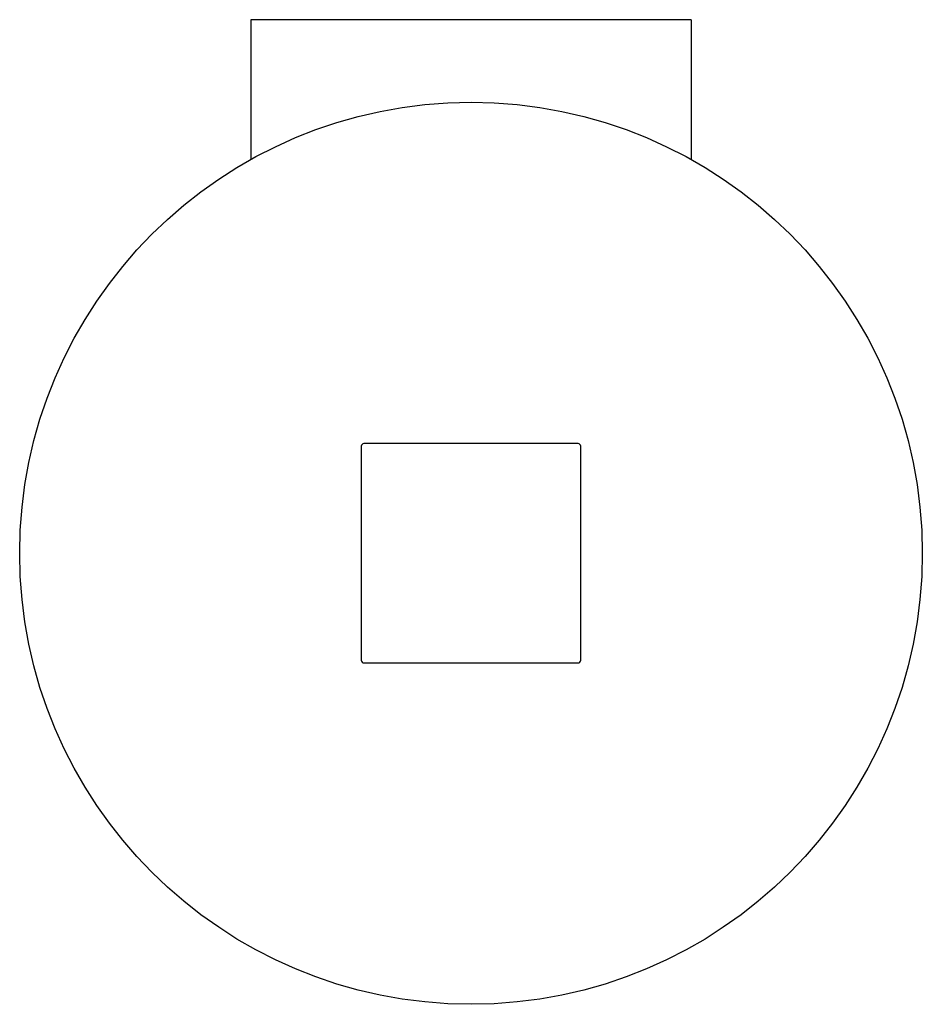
# Model space of a CAD drawing. Header units: millimetres. Extents: x 3944.7296 to 3944.8116, y 1778.0051 to 1778.0946.
import ezdxf

# ---------------------------------------------------------------- set-up
doc = ezdxf.new("R2010")
doc.units = ezdxf.units.MM
doc.layers.add('SANINDUSA', color=3, linetype='Continuous')

msp = doc.modelspace()

# ---------------------------------------------------------------- linework, layer by layer
at = {"layer": 'SANINDUSA'}
for p, q in [((3944.790605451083, 1778.09457432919), (3944.750604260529, 1778.09457432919)), ((3944.750604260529, 1778.09457432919), (3944.750604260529, 1778.081905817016)), ((3944.790605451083, 1778.09457432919), (3944.790605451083, 1778.081905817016)), ((3944.760632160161, 1778.055795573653), (3944.760632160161, 1778.036350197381)), ((3944.780327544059, 1778.056045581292), (3944.760882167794, 1778.056045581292)), ((3944.780577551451, 1778.036350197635), (3944.780577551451, 1778.055795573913)), ((3944.760882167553, 1778.036100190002), (3944.780327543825, 1778.036100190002))]:
    msp.add_line(p, q, dxfattribs=at)
msp.add_circle((3944.770604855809, 1778.046072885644), 0.04100099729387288, dxfattribs=at)
for centre, radius, start, end in [((3944.750804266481, 1778.081905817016), 0.000200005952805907, 180, 191.8927563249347), ((3944.790405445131, 1778.081905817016), 0.000200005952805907, 348.1072436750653, 0), ((3944.760882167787, 1778.055795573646), 0.000250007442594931, 90.90447014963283, 179.0955262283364), ((3944.78032754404, 1778.055795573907), 0.000250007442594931, 0.904470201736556, 89.09552489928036), ((3944.760882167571, 1778.036350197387), 0.000250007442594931, 180.9044702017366, 269.0955248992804), ((3944.780327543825, 1778.036350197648), 0.000250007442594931, 270.9044701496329, 359.0955262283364)]:
    msp.add_arc(centre, radius, start, end, dxfattribs=at)

doc.saveas('drawing.dxf')
